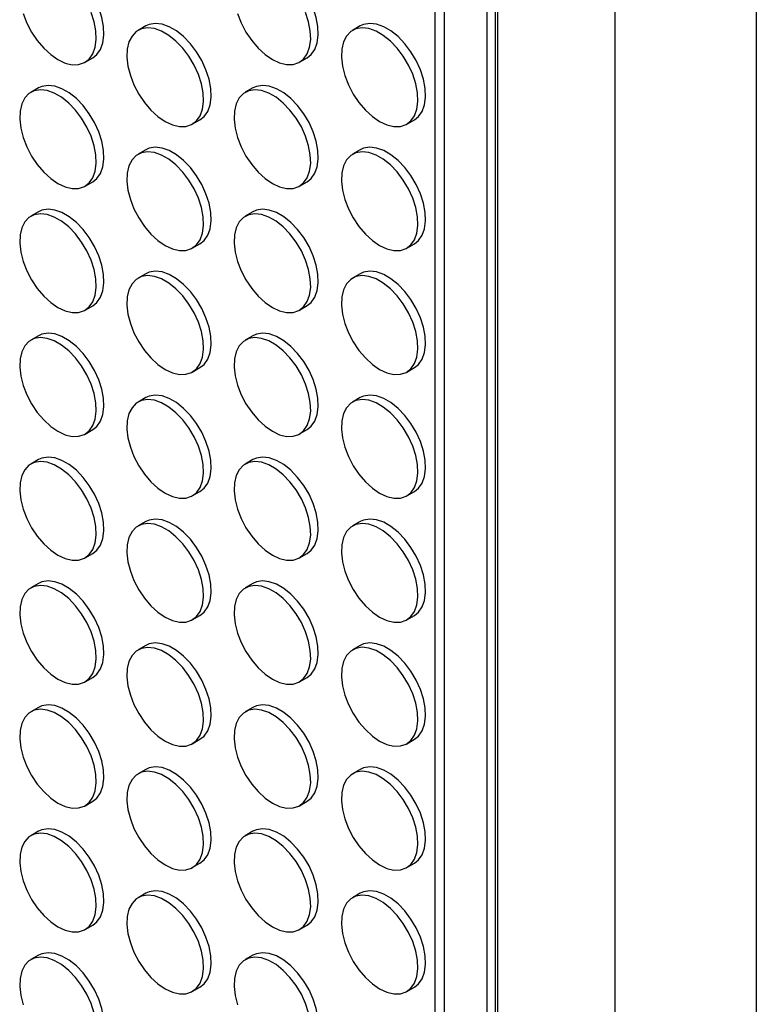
# Model space of a CAD drawing. Header units: millimetres. Extents: x 32 to 1365, y 32 to 1048.
# Tile 8 of 13: x 1229 to 1365, y 570 to 752. Entities that reach past the tile are written whole.
import ezdxf

# ---------------------------------------------------------------- set-up
doc = ezdxf.new("R2010")
doc.units = ezdxf.units.MM
doc.header["$LTSCALE"] = 5
doc.linetypes.add('SLD-Solid', pattern=[0])
doc.layers.add('TEXT', color=140, linetype='SLD-Solid', lineweight=25)

msp = doc.modelspace()

# ---------------------------------------------------------------- linework, layer by layer
for p, q in [((1339.122, 868.183), (1339.122, 313.261)), ((1315.575, 339.928), (1315.575, 854.586)), ((1317.005, 855.412), (1317.005, 339.66)), ((1317.483, 855.688), (1317.483, 337.751)), ((1305.888, 848.992), (1305.888, 351.229)), ((1307.596, 849.978), (1307.596, 349.957)), ((1252.522, 750.355), (1251.108, 749.538)), ((1292.12, 750.358), (1290.706, 749.542)), ((1241.308, 743.647), (1242.722, 744.463)), ((1280.906, 743.651), (1282.32, 744.467)), ((1232.723, 738.921), (1231.309, 738.105)), ((1272.321, 738.925), (1270.907, 738.109)), ((1261.107, 732.217), (1262.521, 733.034)), ((1300.705, 732.221), (1302.119, 733.038)), ((1252.522, 727.492), (1251.108, 726.675)), ((1292.12, 727.495), (1290.706, 726.679)), ((1241.308, 720.784), (1242.722, 721.6)), ((1280.906, 720.788), (1282.32, 721.604)), ((1232.723, 716.058), (1231.309, 715.242)), ((1272.321, 716.062), (1270.907, 715.245)), ((1261.107, 709.354), (1262.521, 710.171)), ((1300.705, 709.358), (1302.119, 710.174)), ((1252.522, 704.628), (1251.108, 703.812)), ((1292.12, 704.632), (1290.706, 703.816)), ((1241.308, 697.921), (1242.722, 698.737)), ((1280.906, 697.925), (1282.32, 698.741)), ((1232.723, 693.195), (1231.309, 692.379)), ((1272.321, 693.199), (1270.907, 692.382)), ((1261.107, 686.491), (1262.521, 687.308)), ((1300.705, 686.495), (1302.119, 687.311)), ((1252.522, 681.765), (1251.108, 680.949)), ((1292.12, 681.769), (1290.706, 680.953)), ((1280.906, 675.061), (1282.32, 675.878)), ((1241.308, 675.058), (1242.722, 675.874)), ((1232.723, 670.332), (1231.309, 669.515)), ((1272.321, 670.336), (1270.907, 669.519)), ((1261.107, 663.628), (1262.521, 664.444)), ((1300.705, 663.632), (1302.119, 664.448)), ((1252.522, 658.902), (1251.108, 658.086)), ((1292.12, 658.906), (1290.706, 658.089)), ((1241.308, 652.195), (1242.722, 653.011)), ((1280.906, 652.198), (1282.32, 653.015)), ((1232.723, 647.469), (1231.309, 646.652)), ((1272.321, 647.472), (1270.907, 646.656)), ((1261.107, 640.765), (1262.521, 641.581)), ((1300.705, 640.769), (1302.119, 641.585)), ((1252.522, 636.039), (1251.108, 635.223)), ((1292.12, 636.043), (1290.706, 635.226)), ((1241.308, 629.331), (1242.722, 630.148)), ((1280.906, 629.335), (1282.32, 630.152)), ((1232.723, 624.606), (1231.309, 623.789)), ((1272.321, 624.609), (1270.907, 623.793)), ((1261.107, 617.902), (1262.521, 618.718)), ((1300.705, 617.905), (1302.119, 618.722)), ((1252.522, 613.176), (1251.108, 612.359)), ((1292.12, 613.18), (1290.706, 612.363)), ((1241.308, 606.468), (1242.722, 607.285)), ((1280.906, 606.472), (1282.32, 607.288)), ((1232.723, 601.742), (1231.309, 600.926)), ((1272.321, 601.746), (1270.907, 600.93)), ((1261.107, 595.039), (1262.521, 595.855)), ((1300.705, 595.042), (1302.119, 595.859)), ((1252.522, 590.313), (1251.108, 589.496)), ((1292.12, 590.316), (1290.706, 589.5)), ((1241.308, 583.605), (1242.722, 584.422)), ((1280.906, 583.609), (1282.32, 584.425)), ((1232.723, 578.879), (1231.309, 578.063)), ((1272.321, 578.883), (1270.907, 578.067)), ((1261.107, 572.175), (1262.521, 572.992)), ((1300.705, 572.179), (1302.119, 572.996))]:
    msp.add_line(p, q)
at = {"flags": 128}
for points in [[(1242.722, 744.463), (1243.483, 745.062), (1244.155, 746.019), (1244.594, 747.232), (1244.786, 748.658), (1244.722, 750.246), (1244.405, 751.937), (1243.846, 753.672), (1243.067, 755.386), (1242.094, 757.019), (1240.963, 758.511), (1239.715, 759.809), (1238.395, 760.864), (1237.051, 761.64), (1235.731, 762.109), (1234.483, 762.252), (1233.352, 762.066), (1232.723, 761.784)], [(1282.32, 744.467), (1283.081, 745.066), (1283.753, 746.023), (1284.192, 747.236), (1284.384, 748.662), (1284.32, 750.249), (1284.003, 751.941), (1283.444, 753.675), (1282.665, 755.39), (1281.692, 757.023), (1280.561, 758.515), (1279.313, 759.812), (1277.993, 760.868), (1276.649, 761.644), (1275.329, 762.112), (1274.081, 762.256), (1272.95, 762.069), (1272.321, 761.788)], [(1229.876, 752.629), (1230.549, 750.896), (1231.429, 749.215), (1232.486, 747.645), (1233.68, 746.244), (1234.97, 745.062), (1236.308, 744.142)], [(1236.308, 744.142), (1237.647, 743.517), (1238.937, 743.21), (1240.131, 743.231), (1241.188, 743.581), (1242.068, 744.246), (1242.741, 745.202), (1243.18, 746.416), (1243.372, 747.842), (1243.308, 749.429), (1242.991, 751.121), (1242.432, 752.855)], [(1269.474, 752.632), (1270.147, 750.9), (1271.027, 749.219), (1272.084, 747.649), (1273.278, 746.248), (1274.568, 745.066), (1275.906, 744.146)], [(1275.906, 744.146), (1277.245, 743.521), (1278.534, 743.214), (1279.729, 743.235), (1280.786, 743.585), (1281.666, 744.25), (1282.339, 745.206), (1282.778, 746.419), (1282.97, 747.845), (1282.906, 749.433), (1282.589, 751.124), (1282.03, 752.859)], [(1262.521, 733.034), (1263.282, 733.633), (1263.954, 734.589), (1264.393, 735.802), (1264.585, 737.228), (1264.521, 738.816), (1264.204, 740.507), (1263.645, 742.242), (1262.866, 743.956), (1261.893, 745.589), (1260.762, 747.081), (1259.514, 748.379), (1258.194, 749.435), (1256.85, 750.211), (1255.53, 750.679), (1254.282, 750.822), (1253.151, 750.636), (1252.522, 750.355)], [(1302.119, 733.038), (1302.88, 733.636), (1303.552, 734.593), (1303.991, 735.806), (1304.183, 737.232), (1304.119, 738.82), (1303.802, 740.511), (1303.243, 742.246), (1302.464, 743.96), (1301.491, 745.593), (1300.36, 747.085), (1299.112, 748.383), (1297.792, 749.438), (1296.448, 750.214), (1295.128, 750.683), (1293.88, 750.826), (1292.749, 750.64), (1292.12, 750.358)], [(1256.107, 732.712), (1257.446, 732.087), (1258.736, 731.78), (1259.93, 731.802), (1260.987, 732.151), (1261.867, 732.816), (1262.54, 733.773), (1262.979, 734.986), (1263.171, 736.412), (1263.107, 737.999), (1262.79, 739.691), (1262.231, 741.425), (1261.451, 743.14), (1260.479, 744.773), (1259.348, 746.265), (1258.1, 747.562), (1256.78, 748.618), (1255.435, 749.394), (1254.115, 749.863), (1252.867, 750.006), (1251.736, 749.82), (1250.764, 749.31), (1249.984, 748.496), (1249.425, 747.406), (1249.108, 746.08), (1249.044, 744.567), (1249.236, 742.92), (1249.675, 741.199), (1250.348, 739.467), (1251.228, 737.785), (1252.285, 736.216), (1253.479, 734.815), (1254.769, 733.633), (1256.107, 732.712)], [(1295.705, 732.716), (1297.044, 732.091), (1298.333, 731.784), (1299.528, 731.805), (1300.585, 732.155), (1301.465, 732.82), (1302.138, 733.776), (1302.577, 734.99), (1302.768, 736.416), (1302.705, 738.003), (1302.388, 739.695), (1301.829, 741.429), (1301.049, 743.144), (1300.076, 744.777), (1298.946, 746.269), (1297.698, 747.566), (1296.378, 748.622), (1295.033, 749.398), (1293.713, 749.866), (1292.465, 750.01), (1291.334, 749.823), (1290.361, 749.314), (1289.582, 748.499), (1289.023, 747.41), (1288.706, 746.084), (1288.642, 744.57), (1288.834, 742.923), (1289.273, 741.203), (1289.946, 739.47), (1290.826, 737.789), (1291.883, 736.219), (1293.077, 734.818), (1294.367, 733.636), (1295.705, 732.716)], [(1236.308, 721.279), (1237.647, 720.654), (1238.937, 720.347), (1240.131, 720.368), (1241.188, 720.718), (1242.068, 721.383), (1242.741, 722.339), (1243.18, 723.552), (1243.372, 724.978), (1243.308, 726.566), (1242.991, 728.258), (1242.432, 729.992), (1241.652, 731.707), (1240.68, 733.34), (1239.549, 734.832), (1238.301, 736.129), (1236.981, 737.185), (1235.636, 737.961), (1234.316, 738.429), (1233.068, 738.573), (1231.937, 738.386), (1230.965, 737.877), (1230.185, 737.062), (1229.626, 735.973), (1229.309, 734.647), (1229.245, 733.133), (1229.437, 731.486), (1229.876, 729.766), (1230.549, 728.033), (1231.429, 726.352), (1232.486, 724.782), (1233.68, 723.381), (1234.97, 722.199), (1236.308, 721.279)], [(1242.722, 721.6), (1243.483, 722.199), (1244.155, 723.156), (1244.594, 724.369), (1244.786, 725.795), (1244.722, 727.382), (1244.405, 729.074), (1243.846, 730.808), (1243.067, 732.523), (1242.094, 734.156), (1240.963, 735.648), (1239.715, 736.945), (1238.395, 738.001), (1237.051, 738.777), (1235.731, 739.246), (1234.483, 739.389), (1233.352, 739.203), (1232.723, 738.921)], [(1275.906, 721.283), (1277.245, 720.658), (1278.534, 720.351), (1279.729, 720.372), (1280.786, 720.722), (1281.666, 721.387), (1282.339, 722.343), (1282.778, 723.556), (1282.97, 724.982), (1282.906, 726.57), (1282.589, 728.261), (1282.03, 729.996), (1281.25, 731.71), (1280.277, 733.343), (1279.147, 734.835), (1277.899, 736.133), (1276.579, 737.189), (1275.234, 737.965), (1273.914, 738.433), (1272.666, 738.576), (1271.535, 738.39), (1270.562, 737.88), (1269.783, 737.066), (1269.224, 735.976), (1268.907, 734.651), (1268.843, 733.137), (1269.035, 731.49), (1269.474, 729.769), (1270.147, 728.037), (1271.027, 726.355), (1272.084, 724.786), (1273.278, 723.385), (1274.568, 722.203), (1275.906, 721.283)], [(1282.32, 721.604), (1283.081, 722.203), (1283.753, 723.159), (1284.192, 724.373), (1284.384, 725.799), (1284.32, 727.386), (1284.003, 729.078), (1283.444, 730.812), (1282.665, 732.527), (1281.692, 734.16), (1280.561, 735.652), (1279.313, 736.949), (1277.993, 738.005), (1276.649, 738.781), (1275.329, 739.249), (1274.081, 739.393), (1272.95, 739.206), (1272.321, 738.925)], [(1256.107, 709.849), (1257.446, 709.224), (1258.736, 708.917), (1259.93, 708.939), (1260.987, 709.288), (1261.867, 709.953), (1262.54, 710.91), (1262.979, 712.123), (1263.171, 713.549), (1263.107, 715.136), (1262.79, 716.828), (1262.231, 718.562), (1261.451, 720.277), (1260.479, 721.91), (1259.348, 723.402), (1258.1, 724.699), (1256.78, 725.755), (1255.435, 726.531), (1254.115, 726.999), (1252.867, 727.143), (1251.736, 726.957), (1250.764, 726.447), (1249.984, 725.633), (1249.425, 724.543), (1249.108, 723.217), (1249.044, 721.704), (1249.236, 720.057), (1249.675, 718.336), (1250.348, 716.603), (1251.228, 714.922), (1252.285, 713.352), (1253.479, 711.951), (1254.769, 710.769), (1256.107, 709.849)], [(1262.521, 710.171), (1263.282, 710.77), (1263.954, 711.726), (1264.393, 712.939), (1264.585, 714.365), (1264.521, 715.953), (1264.204, 717.644), (1263.645, 719.379), (1262.866, 721.093), (1261.893, 722.726), (1260.762, 724.218), (1259.514, 725.516), (1258.194, 726.572), (1256.85, 727.348), (1255.53, 727.816), (1254.282, 727.959), (1253.151, 727.773), (1252.522, 727.492)], [(1295.705, 709.853), (1297.044, 709.228), (1298.333, 708.921), (1299.528, 708.942), (1300.585, 709.292), (1301.465, 709.957), (1302.138, 710.913), (1302.577, 712.126), (1302.768, 713.552), (1302.705, 715.14), (1302.388, 716.832), (1301.829, 718.566), (1301.049, 720.281), (1300.076, 721.914), (1298.946, 723.406), (1297.698, 724.703), (1296.378, 725.759), (1295.033, 726.535), (1293.713, 727.003), (1292.465, 727.147), (1291.334, 726.96), (1290.361, 726.451), (1289.582, 725.636), (1289.023, 724.547), (1288.706, 723.221), (1288.642, 721.707), (1288.834, 720.06), (1289.273, 718.34), (1289.946, 716.607), (1290.826, 714.926), (1291.883, 713.356), (1293.077, 711.955), (1294.367, 710.773), (1295.705, 709.853)], [(1302.119, 710.174), (1302.88, 710.773), (1303.552, 711.73), (1303.991, 712.943), (1304.183, 714.369), (1304.119, 715.956), (1303.802, 717.648), (1303.243, 719.382), (1302.464, 721.097), (1301.491, 722.73), (1300.36, 724.222), (1299.112, 725.519), (1297.792, 726.575), (1296.448, 727.351), (1295.128, 727.82), (1293.88, 727.963), (1292.749, 727.777), (1292.12, 727.495)], [(1242.722, 698.737), (1243.483, 699.336), (1244.155, 700.293), (1244.594, 701.506), (1244.786, 702.932), (1244.722, 704.519), (1244.405, 706.211), (1243.846, 707.945), (1243.067, 709.66), (1242.094, 711.293), (1240.963, 712.785), (1239.715, 714.082), (1238.395, 715.138), (1237.051, 715.914), (1235.731, 716.382), (1234.483, 716.526), (1233.352, 716.339), (1232.723, 716.058)], [(1282.32, 698.741), (1283.081, 699.34), (1283.753, 700.296), (1284.192, 701.509), (1284.384, 702.935), (1284.32, 704.523), (1284.003, 706.215), (1283.444, 707.949), (1282.665, 709.664), (1281.692, 711.297), (1280.561, 712.789), (1279.313, 714.086), (1277.993, 715.142), (1276.649, 715.918), (1275.329, 716.386), (1274.081, 716.53), (1272.95, 716.343), (1272.321, 716.062)], [(1236.308, 698.416), (1237.647, 697.791), (1238.937, 697.484), (1240.131, 697.505), (1241.188, 697.855), (1242.068, 698.52), (1242.741, 699.476), (1243.18, 700.689), (1243.372, 702.115), (1243.308, 703.703), (1242.991, 705.394), (1242.432, 707.129), (1241.652, 708.843), (1240.68, 710.476), (1239.549, 711.968), (1238.301, 713.266), (1236.981, 714.322), (1235.636, 715.098), (1234.316, 715.566), (1233.068, 715.709), (1231.937, 715.523), (1230.965, 715.013), (1230.185, 714.199), (1229.626, 713.109), (1229.309, 711.784), (1229.245, 710.27), (1229.437, 708.623), (1229.876, 706.902), (1230.549, 705.17), (1231.429, 703.489), (1232.486, 701.919), (1233.68, 700.518), (1234.97, 699.336), (1236.308, 698.416)], [(1275.906, 698.42), (1277.245, 697.795), (1278.534, 697.487), (1279.729, 697.509), (1280.786, 697.858), (1281.666, 698.523), (1282.339, 699.48), (1282.778, 700.693), (1282.97, 702.119), (1282.906, 703.707), (1282.589, 705.398), (1282.03, 707.133), (1281.25, 708.847), (1280.277, 710.48), (1279.147, 711.972), (1277.899, 713.27), (1276.579, 714.325), (1275.234, 715.101), (1273.914, 715.57), (1272.666, 715.713), (1271.535, 715.527), (1270.562, 715.017), (1269.783, 714.203), (1269.224, 713.113), (1268.907, 711.788), (1268.843, 710.274), (1269.035, 708.627), (1269.474, 706.906), (1270.147, 705.174), (1271.027, 703.492), (1272.084, 701.923), (1273.278, 700.522), (1274.568, 699.34), (1275.906, 698.42)], [(1262.521, 687.308), (1263.282, 687.906), (1263.954, 688.863), (1264.393, 690.076), (1264.585, 691.502), (1264.521, 693.09), (1264.204, 694.781), (1263.645, 696.516), (1262.866, 698.23), (1261.893, 699.863), (1260.762, 701.355), (1259.514, 702.653), (1258.194, 703.708), (1256.85, 704.484), (1255.53, 704.953), (1254.282, 705.096), (1253.151, 704.91), (1252.522, 704.628)], [(1302.119, 687.311), (1302.88, 687.91), (1303.552, 688.867), (1303.991, 690.08), (1304.183, 691.506), (1304.119, 693.093), (1303.802, 694.785), (1303.243, 696.519), (1302.464, 698.234), (1301.491, 699.867), (1300.36, 701.359), (1299.112, 702.656), (1297.792, 703.712), (1296.448, 704.488), (1295.128, 704.956), (1293.88, 705.1), (1292.749, 704.913), (1292.12, 704.632)], [(1256.107, 686.986), (1257.446, 686.361), (1258.736, 686.054), (1259.93, 686.075), (1260.987, 686.425), (1261.867, 687.09), (1262.54, 688.046), (1262.979, 689.26), (1263.171, 690.686), (1263.107, 692.273), (1262.79, 693.965), (1262.231, 695.699), (1261.451, 697.414), (1260.479, 699.047), (1259.348, 700.539), (1258.1, 701.836), (1256.78, 702.892), (1255.435, 703.668), (1254.115, 704.136), (1252.867, 704.28), (1251.736, 704.093), (1250.764, 703.584), (1249.984, 702.769), (1249.425, 701.68), (1249.108, 700.354), (1249.044, 698.84), (1249.236, 697.193), (1249.675, 695.473), (1250.348, 693.74), (1251.228, 692.059), (1252.285, 690.489), (1253.479, 689.088), (1254.769, 687.906), (1256.107, 686.986)], [(1295.705, 686.99), (1297.044, 686.365), (1298.333, 686.058), (1299.528, 686.079), (1300.585, 686.429), (1301.465, 687.094), (1302.138, 688.05), (1302.577, 689.263), (1302.768, 690.689), (1302.705, 692.277), (1302.388, 693.968), (1301.829, 695.703), (1301.049, 697.418), (1300.076, 699.05), (1298.946, 700.543), (1297.698, 701.84), (1296.378, 702.896), (1295.033, 703.672), (1293.713, 704.14), (1292.465, 704.283), (1291.334, 704.097), (1290.361, 703.588), (1289.582, 702.773), (1289.023, 701.683), (1288.706, 700.358), (1288.642, 698.844), (1288.834, 697.197), (1289.273, 695.476), (1289.946, 693.744), (1290.826, 692.063), (1291.883, 690.493), (1293.077, 689.092), (1294.367, 687.91), (1295.705, 686.99)], [(1236.308, 675.553), (1237.647, 674.928), (1238.937, 674.621), (1240.131, 674.642), (1241.188, 674.992), (1242.068, 675.657), (1242.741, 676.613), (1243.18, 677.826), (1243.372, 679.252), (1243.308, 680.84), (1242.991, 682.531), (1242.432, 684.266), (1241.652, 685.98), (1240.68, 687.613), (1239.549, 689.105), (1238.301, 690.403), (1236.981, 691.459), (1235.636, 692.235), (1234.316, 692.703), (1233.068, 692.846), (1231.937, 692.66), (1230.965, 692.15), (1230.185, 691.336), (1229.626, 690.246), (1229.309, 688.921), (1229.245, 687.407), (1229.437, 685.76), (1229.876, 684.039), (1230.549, 682.307), (1231.429, 680.625), (1232.486, 679.056), (1233.68, 677.655), (1234.97, 676.473), (1236.308, 675.553)], [(1242.722, 675.874), (1243.483, 676.473), (1244.155, 677.429), (1244.594, 678.643), (1244.786, 680.069), (1244.722, 681.656), (1244.405, 683.348), (1243.846, 685.082), (1243.067, 686.797), (1242.094, 688.43), (1240.963, 689.922), (1239.715, 691.219), (1238.395, 692.275), (1237.051, 693.051), (1235.731, 693.519), (1234.483, 693.663), (1233.352, 693.476), (1232.723, 693.195)], [(1275.906, 675.556), (1277.245, 674.931), (1278.534, 674.624), (1279.729, 674.646), (1280.786, 674.995), (1281.666, 675.66), (1282.339, 676.617), (1282.778, 677.83), (1282.97, 679.256), (1282.906, 680.843), (1282.589, 682.535), (1282.03, 684.269), (1281.25, 685.984), (1280.277, 687.617), (1279.147, 689.109), (1277.899, 690.406), (1276.579, 691.462), (1275.234, 692.238), (1273.914, 692.707), (1272.666, 692.85), (1271.535, 692.664), (1270.562, 692.154), (1269.783, 691.34), (1269.224, 690.25), (1268.907, 688.924), (1268.843, 687.411), (1269.035, 685.764), (1269.474, 684.043), (1270.147, 682.311), (1271.027, 680.629), (1272.084, 679.06), (1273.278, 677.659), (1274.568, 676.477), (1275.906, 675.556)], [(1282.32, 675.878), (1283.081, 676.477), (1283.753, 677.433), (1284.192, 678.646), (1284.384, 680.072), (1284.32, 681.66), (1284.003, 683.351), (1283.444, 685.086), (1282.665, 686.8), (1281.692, 688.433), (1280.561, 689.925), (1279.313, 691.223), (1277.993, 692.279), (1276.649, 693.055), (1275.329, 693.523), (1274.081, 693.666), (1272.95, 693.48), (1272.321, 693.199)], [(1256.107, 664.123), (1257.446, 663.498), (1258.736, 663.191), (1259.93, 663.212), (1260.987, 663.562), (1261.867, 664.227), (1262.54, 665.183), (1262.979, 666.396), (1263.171, 667.822), (1263.107, 669.41), (1262.79, 671.102), (1262.231, 672.836), (1261.451, 674.551), (1260.479, 676.184), (1259.348, 677.676), (1258.1, 678.973), (1256.78, 680.029), (1255.435, 680.805), (1254.115, 681.273), (1252.867, 681.417), (1251.736, 681.23), (1250.764, 680.721), (1249.984, 679.906), (1249.425, 678.817), (1249.108, 677.491), (1249.044, 675.977), (1249.236, 674.33), (1249.675, 672.61), (1250.348, 670.877), (1251.228, 669.196), (1252.285, 667.626), (1253.479, 666.225), (1254.769, 665.043), (1256.107, 664.123)], [(1262.521, 664.444), (1263.282, 665.043), (1263.954, 666), (1264.393, 667.213), (1264.585, 668.639), (1264.521, 670.226), (1264.204, 671.918), (1263.645, 673.652), (1262.866, 675.367), (1261.893, 677), (1260.762, 678.492), (1259.514, 679.789), (1258.194, 680.845), (1256.85, 681.621), (1255.53, 682.09), (1254.282, 682.233), (1253.151, 682.047), (1252.522, 681.765)], [(1295.705, 664.127), (1297.044, 663.502), (1298.333, 663.195), (1299.528, 663.216), (1300.585, 663.566), (1301.465, 664.231), (1302.138, 665.187), (1302.577, 666.4), (1302.768, 667.826), (1302.705, 669.414), (1302.388, 671.105), (1301.829, 672.84), (1301.049, 674.554), (1300.076, 676.187), (1298.946, 677.679), (1297.698, 678.977), (1296.378, 680.033), (1295.033, 680.809), (1293.713, 681.277), (1292.465, 681.42), (1291.334, 681.234), (1290.361, 680.724), (1289.582, 679.91), (1289.023, 678.82), (1288.706, 677.495), (1288.642, 675.981), (1288.834, 674.334), (1289.273, 672.613), (1289.946, 670.881), (1290.826, 669.2), (1291.883, 667.63), (1293.077, 666.229), (1294.367, 665.047), (1295.705, 664.127)], [(1302.119, 664.448), (1302.88, 665.047), (1303.552, 666.003), (1303.991, 667.217), (1304.183, 668.643), (1304.119, 670.23), (1303.802, 671.922), (1303.243, 673.656), (1302.464, 675.371), (1301.491, 677.004), (1300.36, 678.496), (1299.112, 679.793), (1297.792, 680.849), (1296.448, 681.625), (1295.128, 682.093), (1293.88, 682.237), (1292.749, 682.05), (1292.12, 681.769)], [(1242.722, 653.011), (1243.483, 653.61), (1244.155, 654.566), (1244.594, 655.779), (1244.786, 657.205), (1244.722, 658.793), (1244.405, 660.485), (1243.846, 662.219), (1243.067, 663.934), (1242.094, 665.567), (1240.963, 667.059), (1239.715, 668.356), (1238.395, 669.412), (1237.051, 670.188), (1235.731, 670.656), (1234.483, 670.8), (1233.352, 670.613), (1232.723, 670.332)], [(1282.32, 653.015), (1283.081, 653.614), (1283.753, 654.57), (1284.192, 655.783), (1284.384, 657.209), (1284.32, 658.797), (1284.003, 660.488), (1283.444, 662.223), (1282.665, 663.937), (1281.692, 665.57), (1280.561, 667.062), (1279.313, 668.36), (1277.993, 669.416), (1276.649, 670.192), (1275.329, 670.66), (1274.081, 670.803), (1272.95, 670.617), (1272.321, 670.336)], [(1236.308, 652.69), (1237.647, 652.065), (1238.937, 651.757), (1240.131, 651.779), (1241.188, 652.128), (1242.068, 652.793), (1242.741, 653.75), (1243.18, 654.963), (1243.372, 656.389), (1243.308, 657.977), (1242.991, 659.668), (1242.432, 661.403), (1241.652, 663.117), (1240.68, 664.75), (1239.549, 666.242), (1238.301, 667.54), (1236.981, 668.595), (1235.636, 669.371), (1234.316, 669.84), (1233.068, 669.983), (1231.937, 669.797), (1230.965, 669.287), (1230.185, 668.473), (1229.626, 667.383), (1229.309, 666.058), (1229.245, 664.544), (1229.437, 662.897), (1229.876, 661.176), (1230.549, 659.444), (1231.429, 657.762), (1232.486, 656.193), (1233.68, 654.792), (1234.97, 653.61), (1236.308, 652.69)], [(1275.906, 652.693), (1277.245, 652.068), (1278.534, 651.761), (1279.729, 651.783), (1280.786, 652.132), (1281.666, 652.797), (1282.339, 653.754), (1282.778, 654.967), (1282.97, 656.393), (1282.906, 657.98), (1282.589, 659.672), (1282.03, 661.406), (1281.25, 663.121), (1280.277, 664.754), (1279.147, 666.246), (1277.899, 667.543), (1276.579, 668.599), (1275.234, 669.375), (1273.914, 669.843), (1272.666, 669.987), (1271.535, 669.801), (1270.562, 669.291), (1269.783, 668.477), (1269.224, 667.387), (1268.907, 666.061), (1268.843, 664.548), (1269.035, 662.901), (1269.474, 661.18), (1270.147, 659.447), (1271.027, 657.766), (1272.084, 656.196), (1273.278, 654.795), (1274.568, 653.613), (1275.906, 652.693)], [(1256.107, 641.26), (1257.446, 640.635), (1258.736, 640.328), (1259.93, 640.349), (1260.987, 640.699), (1261.867, 641.364), (1262.54, 642.32), (1262.979, 643.533), (1263.171, 644.959), (1263.107, 646.547), (1262.79, 648.238), (1262.231, 649.973), (1261.451, 651.687), (1260.479, 653.32), (1259.348, 654.813), (1258.1, 656.11), (1256.78, 657.166), (1255.435, 657.942), (1254.115, 658.41), (1252.867, 658.553), (1251.736, 658.367), (1250.764, 657.858), (1249.984, 657.043), (1249.425, 655.953), (1249.108, 654.628), (1249.044, 653.114), (1249.236, 651.467), (1249.675, 649.746), (1250.348, 648.014), (1251.228, 646.333), (1252.285, 644.763), (1253.479, 643.362), (1254.769, 642.18), (1256.107, 641.26)], [(1262.521, 641.581), (1263.282, 642.18), (1263.954, 643.137), (1264.393, 644.35), (1264.585, 645.776), (1264.521, 647.363), (1264.204, 649.055), (1263.645, 650.789), (1262.866, 652.504), (1261.893, 654.137), (1260.762, 655.629), (1259.514, 656.926), (1258.194, 657.982), (1256.85, 658.758), (1255.53, 659.226), (1254.282, 659.37), (1253.151, 659.183), (1252.522, 658.902)], [(1295.705, 641.264), (1297.044, 640.639), (1298.333, 640.331), (1299.528, 640.353), (1300.585, 640.702), (1301.465, 641.367), (1302.138, 642.324), (1302.577, 643.537), (1302.768, 644.963), (1302.705, 646.551), (1302.388, 648.242), (1301.829, 649.977), (1301.049, 651.691), (1300.076, 653.324), (1298.946, 654.816), (1297.698, 656.114), (1296.378, 657.169), (1295.033, 657.945), (1293.713, 658.414), (1292.465, 658.557), (1291.334, 658.371), (1290.361, 657.861), (1289.582, 657.047), (1289.023, 655.957), (1288.706, 654.632), (1288.642, 653.118), (1288.834, 651.471), (1289.273, 649.75), (1289.946, 648.018), (1290.826, 646.336), (1291.883, 644.767), (1293.077, 643.366), (1294.367, 642.184), (1295.705, 641.264)], [(1302.119, 641.585), (1302.88, 642.184), (1303.552, 643.14), (1303.991, 644.353), (1304.183, 645.779), (1304.119, 647.367), (1303.802, 649.059), (1303.243, 650.793), (1302.464, 652.508), (1301.491, 654.141), (1300.36, 655.633), (1299.112, 656.93), (1297.792, 657.986), (1296.448, 658.762), (1295.128, 659.23), (1293.88, 659.374), (1292.749, 659.187), (1292.12, 658.906)], [(1236.308, 629.826), (1237.647, 629.201), (1238.937, 628.894), (1240.131, 628.916), (1241.188, 629.265), (1242.068, 629.93), (1242.741, 630.887), (1243.18, 632.1), (1243.372, 633.526), (1243.308, 635.113), (1242.991, 636.805), (1242.432, 638.539), (1241.652, 640.254), (1240.68, 641.887), (1239.549, 643.379), (1238.301, 644.676), (1236.981, 645.732), (1235.636, 646.508), (1234.316, 646.977), (1233.068, 647.12), (1231.937, 646.934), (1230.965, 646.424), (1230.185, 645.61), (1229.626, 644.52), (1229.309, 643.194), (1229.245, 641.681), (1229.437, 640.034), (1229.876, 638.313), (1230.549, 636.581), (1231.429, 634.899), (1232.486, 633.33), (1233.68, 631.929), (1234.97, 630.747), (1236.308, 629.826)], [(1242.722, 630.148), (1243.483, 630.747), (1244.155, 631.703), (1244.594, 632.916), (1244.786, 634.342), (1244.722, 635.93), (1244.405, 637.621), (1243.846, 639.356), (1243.067, 641.07), (1242.094, 642.703), (1240.963, 644.195), (1239.715, 645.493), (1238.395, 646.549), (1237.051, 647.325), (1235.731, 647.793), (1234.483, 647.936), (1233.352, 647.75), (1232.723, 647.469)], [(1275.906, 629.83), (1277.245, 629.205), (1278.534, 628.898), (1279.729, 628.919), (1280.786, 629.269), (1281.666, 629.934), (1282.339, 630.89), (1282.778, 632.104), (1282.97, 633.53), (1282.906, 635.117), (1282.589, 636.809), (1282.03, 638.543), (1281.25, 640.258), (1280.277, 641.891), (1279.147, 643.383), (1277.899, 644.68), (1276.579, 645.736), (1275.234, 646.512), (1273.914, 646.98), (1272.666, 647.124), (1271.535, 646.937), (1270.562, 646.428), (1269.783, 645.613), (1269.224, 644.524), (1268.907, 643.198), (1268.843, 641.684), (1269.035, 640.037), (1269.474, 638.317), (1270.147, 636.584), (1271.027, 634.903), (1272.084, 633.333), (1273.278, 631.932), (1274.568, 630.75), (1275.906, 629.83)], [(1282.32, 630.152), (1283.081, 630.75), (1283.753, 631.707), (1284.192, 632.92), (1284.384, 634.346), (1284.32, 635.934), (1284.003, 637.625), (1283.444, 639.36), (1282.665, 641.074), (1281.692, 642.707), (1280.561, 644.199), (1279.313, 645.497), (1277.993, 646.552), (1276.649, 647.328), (1275.329, 647.797), (1274.081, 647.94), (1272.95, 647.754), (1272.321, 647.472)], [(1262.521, 618.718), (1263.282, 619.317), (1263.954, 620.273), (1264.393, 621.487), (1264.585, 622.913), (1264.521, 624.5), (1264.204, 626.192), (1263.645, 627.926), (1262.866, 629.641), (1261.893, 631.274), (1260.762, 632.766), (1259.514, 634.063), (1258.194, 635.119), (1256.85, 635.895), (1255.53, 636.363), (1254.282, 636.507), (1253.151, 636.32), (1252.522, 636.039)], [(1302.119, 618.722), (1302.88, 619.321), (1303.552, 620.277), (1303.991, 621.49), (1304.183, 622.916), (1304.119, 624.504), (1303.802, 626.195), (1303.243, 627.93), (1302.464, 629.644), (1301.491, 631.277), (1300.36, 632.769), (1299.112, 634.067), (1297.792, 635.123), (1296.448, 635.899), (1295.128, 636.367), (1293.88, 636.51), (1292.749, 636.324), (1292.12, 636.043)], [(1256.107, 618.397), (1257.446, 617.772), (1258.736, 617.465), (1259.93, 617.486), (1260.987, 617.836), (1261.867, 618.501), (1262.54, 619.457), (1262.979, 620.67), (1263.171, 622.096), (1263.107, 623.684), (1262.79, 625.375), (1262.231, 627.11), (1261.451, 628.824), (1260.479, 630.457), (1259.348, 631.949), (1258.1, 633.247), (1256.78, 634.303), (1255.435, 635.079), (1254.115, 635.547), (1252.867, 635.69), (1251.736, 635.504), (1250.764, 634.994), (1249.984, 634.18), (1249.425, 633.09), (1249.108, 631.765), (1249.044, 630.251), (1249.236, 628.604), (1249.675, 626.883), (1250.348, 625.151), (1251.228, 623.469), (1252.285, 621.9), (1253.479, 620.499), (1254.769, 619.317), (1256.107, 618.397)], [(1295.705, 618.4), (1297.044, 617.775), (1298.333, 617.468), (1299.528, 617.49), (1300.585, 617.839), (1301.465, 618.504), (1302.138, 619.461), (1302.577, 620.674), (1302.768, 622.1), (1302.705, 623.687), (1302.388, 625.379), (1301.829, 627.113), (1301.049, 628.828), (1300.076, 630.461), (1298.946, 631.953), (1297.698, 633.25), (1296.378, 634.306), (1295.033, 635.082), (1293.713, 635.551), (1292.465, 635.694), (1291.334, 635.508), (1290.361, 634.998), (1289.582, 634.184), (1289.023, 633.094), (1288.706, 631.768), (1288.642, 630.255), (1288.834, 628.608), (1289.273, 626.887), (1289.946, 625.155), (1290.826, 623.473), (1291.883, 621.904), (1293.077, 620.503), (1294.367, 619.321), (1295.705, 618.4)], [(1242.722, 607.285), (1243.483, 607.884), (1244.155, 608.84), (1244.594, 610.053), (1244.786, 611.479), (1244.722, 613.067), (1244.405, 614.758), (1243.846, 616.493), (1243.067, 618.207), (1242.094, 619.84), (1240.963, 621.332), (1239.715, 622.63), (1238.395, 623.686), (1237.051, 624.462), (1235.731, 624.93), (1234.483, 625.073), (1233.352, 624.887), (1232.723, 624.606)], [(1282.32, 607.288), (1283.081, 607.887), (1283.753, 608.844), (1284.192, 610.057), (1284.384, 611.483), (1284.32, 613.07), (1284.003, 614.762), (1283.444, 616.496), (1282.665, 618.211), (1281.692, 619.844), (1280.561, 621.336), (1279.313, 622.633), (1277.993, 623.689), (1276.649, 624.465), (1275.329, 624.934), (1274.081, 625.077), (1272.95, 624.891), (1272.321, 624.609)], [(1236.308, 606.963), (1237.647, 606.338), (1238.937, 606.031), (1240.131, 606.053), (1241.188, 606.402), (1242.068, 607.067), (1242.741, 608.024), (1243.18, 609.237), (1243.372, 610.663), (1243.308, 612.25), (1242.991, 613.942), (1242.432, 615.676), (1241.652, 617.391), (1240.68, 619.024), (1239.549, 620.516), (1238.301, 621.813), (1236.981, 622.869), (1235.636, 623.645), (1234.316, 624.113), (1233.068, 624.257), (1231.937, 624.071), (1230.965, 623.561), (1230.185, 622.747), (1229.626, 621.657), (1229.309, 620.331), (1229.245, 618.818), (1229.437, 617.171), (1229.876, 615.45), (1230.549, 613.717), (1231.429, 612.036), (1232.486, 610.466), (1233.68, 609.065), (1234.97, 607.883), (1236.308, 606.963)], [(1275.906, 606.967), (1277.245, 606.342), (1278.534, 606.035), (1279.729, 606.056), (1280.786, 606.406), (1281.666, 607.071), (1282.339, 608.027), (1282.778, 609.24), (1282.97, 610.666), (1282.906, 612.254), (1282.589, 613.946), (1282.03, 615.68), (1281.25, 617.395), (1280.277, 619.028), (1279.147, 620.52), (1277.899, 621.817), (1276.579, 622.873), (1275.234, 623.649), (1273.914, 624.117), (1272.666, 624.261), (1271.535, 624.074), (1270.562, 623.565), (1269.783, 622.75), (1269.224, 621.661), (1268.907, 620.335), (1268.843, 618.821), (1269.035, 617.174), (1269.474, 615.454), (1270.147, 613.721), (1271.027, 612.04), (1272.084, 610.47), (1273.278, 609.069), (1274.568, 607.887), (1275.906, 606.967)], [(1256.107, 595.534), (1257.446, 594.909), (1258.736, 594.601), (1259.93, 594.623), (1260.987, 594.972), (1261.867, 595.637), (1262.54, 596.594), (1262.979, 597.807), (1263.171, 599.233), (1263.107, 600.821), (1262.79, 602.512), (1262.231, 604.247), (1261.451, 605.961), (1260.479, 607.594), (1259.348, 609.086), (1258.1, 610.384), (1256.78, 611.439), (1255.435, 612.215), (1254.115, 612.684), (1252.867, 612.827), (1251.736, 612.641), (1250.764, 612.131), (1249.984, 611.317), (1249.425, 610.227), (1249.108, 608.902), (1249.044, 607.388), (1249.236, 605.741), (1249.675, 604.02), (1250.348, 602.288), (1251.228, 600.606), (1252.285, 599.037), (1253.479, 597.636), (1254.769, 596.454), (1256.107, 595.534)], [(1262.521, 595.855), (1263.282, 596.454), (1263.954, 597.41), (1264.393, 598.623), (1264.585, 600.049), (1264.521, 601.637), (1264.204, 603.329), (1263.645, 605.063), (1262.866, 606.778), (1261.893, 608.411), (1260.762, 609.903), (1259.514, 611.2), (1258.194, 612.256), (1256.85, 613.032), (1255.53, 613.5), (1254.282, 613.644), (1253.151, 613.457), (1252.522, 613.176)], [(1295.705, 595.537), (1297.044, 594.912), (1298.333, 594.605), (1299.528, 594.627), (1300.585, 594.976), (1301.465, 595.641), (1302.138, 596.598), (1302.577, 597.811), (1302.768, 599.237), (1302.705, 600.824), (1302.388, 602.516), (1301.829, 604.25), (1301.049, 605.965), (1300.076, 607.598), (1298.946, 609.09), (1297.698, 610.387), (1296.378, 611.443), (1295.033, 612.219), (1293.713, 612.687), (1292.465, 612.831), (1291.334, 612.645), (1290.361, 612.135), (1289.582, 611.321), (1289.023, 610.231), (1288.706, 608.905), (1288.642, 607.392), (1288.834, 605.745), (1289.273, 604.024), (1289.946, 602.291), (1290.826, 600.61), (1291.883, 599.04), (1293.077, 597.639), (1294.367, 596.457), (1295.705, 595.537)], [(1302.119, 595.859), (1302.88, 596.458), (1303.552, 597.414), (1303.991, 598.627), (1304.183, 600.053), (1304.119, 601.641), (1303.802, 603.332), (1303.243, 605.067), (1302.464, 606.781), (1301.491, 608.414), (1300.36, 609.906), (1299.112, 611.204), (1297.792, 612.26), (1296.448, 613.036), (1295.128, 613.504), (1293.88, 613.647), (1292.749, 613.461), (1292.12, 613.18)], [(1236.308, 584.1), (1237.647, 583.475), (1238.937, 583.168), (1240.131, 583.189), (1241.188, 583.539), (1242.068, 584.204), (1242.741, 585.16), (1243.18, 586.374), (1243.372, 587.8), (1243.308, 589.387), (1242.991, 591.079), (1242.432, 592.813), (1241.652, 594.528), (1240.68, 596.161), (1239.549, 597.653), (1238.301, 598.95), (1236.981, 600.006), (1235.636, 600.782), (1234.316, 601.25), (1233.068, 601.394), (1231.937, 601.207), (1230.965, 600.698), (1230.185, 599.883), (1229.626, 598.794), (1229.309, 597.468), (1229.245, 595.954), (1229.437, 594.307), (1229.876, 592.587), (1230.549, 590.854), (1231.429, 589.173), (1232.486, 587.603), (1233.68, 586.202), (1234.97, 585.02), (1236.308, 584.1)], [(1242.722, 584.422), (1243.483, 585.02), (1244.155, 585.977), (1244.594, 587.19), (1244.786, 588.616), (1244.722, 590.204), (1244.405, 591.895), (1243.846, 593.63), (1243.067, 595.344), (1242.094, 596.977), (1240.963, 598.469), (1239.715, 599.767), (1238.395, 600.822), (1237.051, 601.598), (1235.731, 602.067), (1234.483, 602.21), (1233.352, 602.024), (1232.723, 601.742)], [(1275.906, 584.104), (1277.245, 583.479), (1278.534, 583.172), (1279.729, 583.193), (1280.786, 583.543), (1281.666, 584.208), (1282.339, 585.164), (1282.778, 586.377), (1282.97, 587.803), (1282.906, 589.391), (1282.589, 591.082), (1282.03, 592.817), (1281.25, 594.532), (1280.277, 596.164), (1279.147, 597.657), (1277.899, 598.954), (1276.579, 600.01), (1275.234, 600.786), (1273.914, 601.254), (1272.666, 601.397), (1271.535, 601.211), (1270.562, 600.702), (1269.783, 599.887), (1269.224, 598.797), (1268.907, 597.472), (1268.843, 595.958), (1269.035, 594.311), (1269.474, 592.59), (1270.147, 590.858), (1271.027, 589.177), (1272.084, 587.607), (1273.278, 586.206), (1274.568, 585.024), (1275.906, 584.104)], [(1282.32, 584.425), (1283.081, 585.024), (1283.753, 585.981), (1284.192, 587.194), (1284.384, 588.62), (1284.32, 590.207), (1284.003, 591.899), (1283.444, 593.633), (1282.665, 595.348), (1281.692, 596.981), (1280.561, 598.473), (1279.313, 599.77), (1277.993, 600.826), (1276.649, 601.602), (1275.329, 602.07), (1274.081, 602.214), (1272.95, 602.027), (1272.321, 601.746)], [(1262.521, 572.992), (1263.282, 573.591), (1263.954, 574.547), (1264.393, 575.76), (1264.585, 577.186), (1264.521, 578.774), (1264.204, 580.465), (1263.645, 582.2), (1262.866, 583.914), (1261.893, 585.547), (1260.762, 587.039), (1259.514, 588.337), (1258.194, 589.393), (1256.85, 590.169), (1255.53, 590.637), (1254.282, 590.78), (1253.151, 590.594), (1252.522, 590.313)], [(1302.119, 572.996), (1302.88, 573.594), (1303.552, 574.551), (1303.991, 575.764), (1304.183, 577.19), (1304.119, 578.778), (1303.802, 580.469), (1303.243, 582.204), (1302.464, 583.918), (1301.491, 585.551), (1300.36, 587.043), (1299.112, 588.341), (1297.792, 589.396), (1296.448, 590.172), (1295.128, 590.641), (1293.88, 590.784), (1292.749, 590.598), (1292.12, 590.316)], [(1256.107, 572.67), (1257.446, 572.045), (1258.736, 571.738), (1259.93, 571.76), (1260.987, 572.109), (1261.867, 572.774), (1262.54, 573.731), (1262.979, 574.944), (1263.171, 576.37), (1263.107, 577.957), (1262.79, 579.649), (1262.231, 581.383), (1261.451, 583.098), (1260.479, 584.731), (1259.348, 586.223), (1258.1, 587.52), (1256.78, 588.576), (1255.435, 589.352), (1254.115, 589.821), (1252.867, 589.964), (1251.736, 589.778), (1250.764, 589.268), (1249.984, 588.454), (1249.425, 587.364), (1249.108, 586.038), (1249.044, 584.525), (1249.236, 582.878), (1249.675, 581.157), (1250.348, 579.425), (1251.228, 577.743), (1252.285, 576.174), (1253.479, 574.773), (1254.769, 573.591), (1256.107, 572.67)], [(1295.705, 572.674), (1297.044, 572.049), (1298.333, 571.742), (1299.528, 571.763), (1300.585, 572.113), (1301.465, 572.778), (1302.138, 573.734), (1302.577, 574.948), (1302.768, 576.374), (1302.705, 577.961), (1302.388, 579.653), (1301.829, 581.387), (1301.049, 583.102), (1300.076, 584.735), (1298.946, 586.227), (1297.698, 587.524), (1296.378, 588.58), (1295.033, 589.356), (1293.713, 589.824), (1292.465, 589.968), (1291.334, 589.781), (1290.361, 589.272), (1289.582, 588.457), (1289.023, 587.368), (1288.706, 586.042), (1288.642, 584.528), (1288.834, 582.881), (1289.273, 581.161), (1289.946, 579.428), (1290.826, 577.747), (1291.883, 576.177), (1293.077, 574.776), (1294.367, 573.594), (1295.705, 572.674)], [(1242.991, 568.216), (1242.432, 569.95), (1241.652, 571.665), (1240.68, 573.298), (1239.549, 574.79), (1238.301, 576.087), (1236.981, 577.143), (1235.636, 577.919), (1234.316, 578.387), (1233.068, 578.531), (1231.937, 578.344), (1230.965, 577.835), (1230.185, 577.02), (1229.626, 575.931), (1229.309, 574.605), (1229.245, 573.091), (1229.437, 571.444), (1229.876, 569.724)], [(1242.722, 561.558), (1243.483, 562.157), (1244.155, 563.114), (1244.594, 564.327), (1244.786, 565.753), (1244.722, 567.34), (1244.405, 569.032), (1243.846, 570.766), (1243.067, 572.481), (1242.094, 574.114), (1240.963, 575.606), (1239.715, 576.903), (1238.395, 577.959), (1237.051, 578.735), (1235.731, 579.204), (1234.483, 579.347), (1233.352, 579.161), (1232.723, 578.879)], [(1282.589, 568.219), (1282.03, 569.954), (1281.25, 571.668), (1280.277, 573.301), (1279.147, 574.793), (1277.899, 576.091), (1276.579, 577.147), (1275.234, 577.923), (1273.914, 578.391), (1272.666, 578.534), (1271.535, 578.348), (1270.562, 577.838), (1269.783, 577.024), (1269.224, 575.934), (1268.907, 574.609), (1268.843, 573.095), (1269.035, 571.448), (1269.474, 569.727)], [(1282.32, 561.562), (1283.081, 562.161), (1283.753, 563.117), (1284.192, 564.331), (1284.384, 565.757), (1284.32, 567.344), (1284.003, 569.036), (1283.444, 570.77), (1282.665, 572.485), (1281.692, 574.118), (1280.561, 575.61), (1279.313, 576.907), (1277.993, 577.963), (1276.649, 578.739), (1275.329, 579.207), (1274.081, 579.351), (1272.95, 579.164), (1272.321, 578.883)]]:
    msp.add_lwpolyline(points, dxfattribs=at)
at = {"layer": 'TEXT'}
msp.add_line((1365.25, 1047.75), (1365.25, 31.75), dxfattribs=at)

doc.saveas('drawing.dxf')
